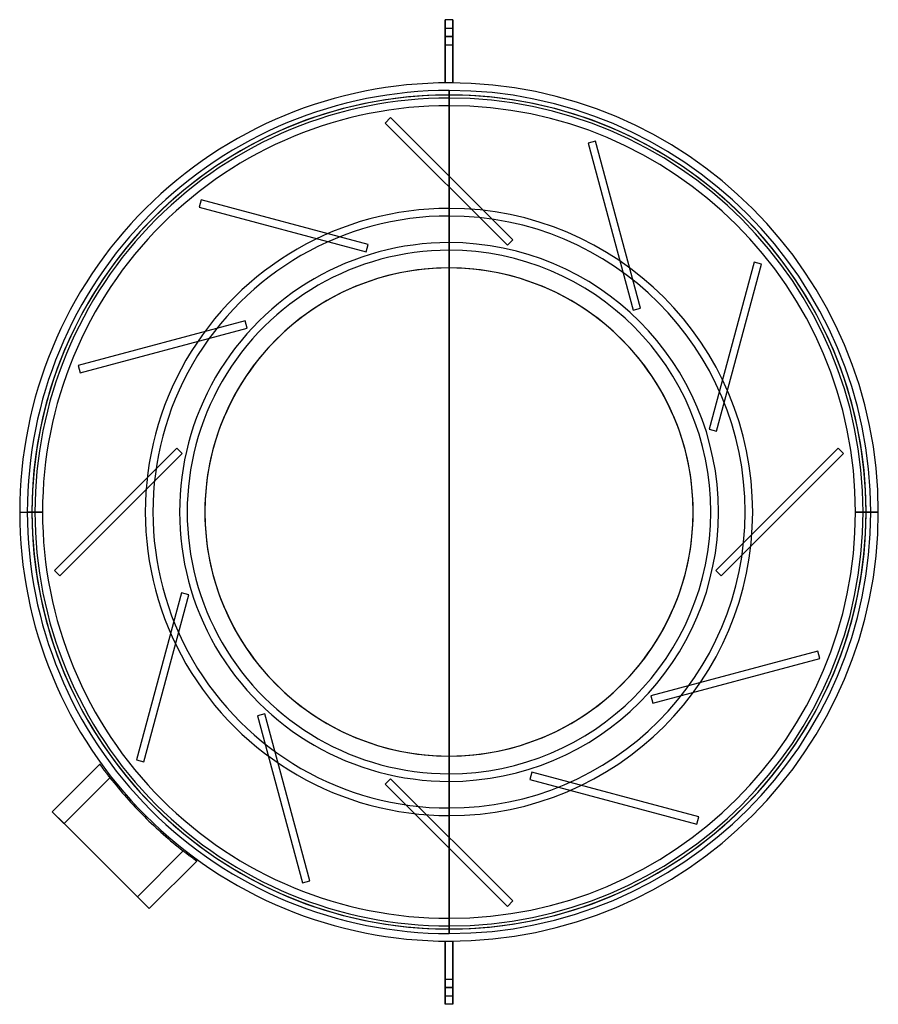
# Model space of a CAD drawing. Header units: millimetres. Extents: x -282 to 282, y -324 to 324.
import ezdxf

# ---------------------------------------------------------------- set-up
doc = ezdxf.new("R2010")
doc.units = ezdxf.units.MM
doc.layers.add('MAIN-1', color=7, linetype='Continuous')

msp = doc.modelspace()

# ---------------------------------------------------------------- linework, layer by layer
at = {"layer": 'MAIN-1'}
for p, q in [((-2.5, 312.5), (-2.5, 323.5)), ((2.5, 323.5), (-2.5, 323.5)), ((-2.5, 323.5), (-2.5, 323.5)), ((2.5, 323.5), (-2.5, 323.5)), ((-2.5, 323.5), (-2.5, 312.5)), ((2.5, 323.5), (2.5, 312.5)), ((2.5, 323.5), (2.5, 323.5)), ((2.5, 312.5), (2.5, 323.5)), ((-2.5, 312.5), (-2.5, 318)), ((-2.5, 312.5), (-2.5, 318)), ((-2.5, 318), (2.5, 318)), ((-2.5, 318), (2.5, 318)), ((2.5, 318), (2.5, 312.5)), ((2.5, 318), (2.5, 312.5)), ((-2.5, 312.5), (2.5, 312.5)), ((2.5, 312.5), (-2.5, 312.5)), ((-2.5, 312.5), (2.5, 312.5)), ((2.5, 312.5), (-2.5, 312.5)), ((-2.5, 281.99), (-2.5, 312.5)), ((2.5, 312.5), (-2.5, 312.5)), ((-2.5, 307), (-2.5, 312.5)), ((-2.5, 307), (-2.5, 312.5)), ((2.5, 312.5), (-2.5, 312.5)), ((-2.5, 312.5), (-2.5, 281.99)), ((2.5, 312.5), (2.5, 281.99)), ((2.5, 281.99), (2.5, 312.5)), ((2.5, 312.5), (2.5, 307)), ((2.5, 312.5), (2.5, 307)), ((-2.5, 307), (2.5, 307)), ((-2.5, 307), (2.5, 307)), ((-2.5, 281.99), (-2.5, 281.99)), ((0, 282), (0, 282)), ((0, 282), (0, 282)), ((2.5, 281.99), (2.5, 281.99)), ((0, 277), (0, 277)), ((0, 277), (0, 277)), ((0, 277), (0, 277)), ((0, 277), (0, 277)), ((0, 277), (0, 277)), ((0, 277), (0, 277)), ((0, 277), (0, 277)), ((0, 277), (0, 277)), ((0, 277), (0, 277)), ((0, 277), (0, 277)), ((0, 277), (0, 277)), ((0, 277), (0, 277)), ((0, 277), (0, 277)), ((0, 277), (0, 277)), ((0, 277), (0, 277)), ((0, 277), (0, 277)), ((0, 277), (0, 277)), ((0, 277), (0, 277)), ((0, 277), (0, 277)), ((0, 277), (0, 277)), ((0, 277), (0, 277)), ((0, 277), (0, 220.74)), ((0, 220.74), (0, 277)), ((0, 277), (0, 277)), ((0, 277), (0, 277)), ((0, 277), (0, 277)), ((0, 277), (0, 277)), ((0, 277), (0, 277)), ((0, 277), (0, 277)), ((0, 277), (0, 277)), ((0, 277), (0, 277)), ((0, 277), (0, 277)), ((0, 277), (0, 277)), ((0, 277), (0, 277)), ((0, 277), (0, 277)), ((0, 220.74), (0, 277)), ((0, 220.73), (0, 277)), ((0, 272), (0, 199.5)), ((0, 199.5), (0, 272)), ((0, 194.5), (0, 267)), ((0, 267), (0, 194.5)), ((-38.4, 259.13), (-41.93, 255.6)), ((-38.4, 259.13), (-41.93, 255.6)), ((41.93, 178.8), (-38.4, 259.13)), ((-38.4, 259.13), (-38.4, 259.13)), ((41.93, 178.8), (-38.4, 259.13)), ((-41.93, 255.6), (38.4, 175.27)), ((-41.93, 255.6), (-41.93, 255.6)), ((-41.93, 255.6), (38.4, 175.27)), ((96.31, 243.61), (91.48, 242.32)), ((96.31, 243.61), (91.48, 242.32)), ((91.48, 242.32), (120.89, 132.59)), ((91.48, 242.32), (91.48, 242.32)), ((91.48, 242.32), (120.89, 132.59)), ((125.72, 133.88), (96.31, 243.61)), ((96.31, 243.61), (96.31, 243.61)), ((125.72, 133.88), (96.31, 243.61)), ((0, 220.74), (0, 220.73)), ((0, 160.4), (0, 213.67)), ((0, 213.66), (0, 160.4)), ((0, 213.66), (0, 213.66)), ((0, -213.66), (0, 213.66)), ((0, 160.4), (0, 213.66)), ((-162.82, 205.22), (-164.11, 200.39)), ((-162.82, 205.22), (-164.11, 200.39)), ((-53.09, 175.81), (-162.82, 205.22)), ((-162.82, 205.22), (-162.82, 205.22)), ((-53.09, 175.81), (-162.82, 205.22)), ((-164.11, 200.39), (-54.38, 170.98)), ((-164.11, 200.39), (-164.11, 200.39)), ((-164.11, 200.39), (-54.38, 170.98)), ((0, 199.5), (0, 199.5)), ((0, 199.5), (0, 199.5)), ((0, 194.5), (0, 194.5)), ((0, 194.5), (0, 194.5)), ((-54.38, 170.98), (-53.09, 175.81)), ((-54.38, 170.98), (-53.09, 175.81)), ((-53.09, 175.81), (-53.09, 175.81)), ((0, 177), (0, 177)), ((38.4, 175.27), (41.93, 178.8)), ((38.4, 175.27), (41.93, 178.8)), ((38.4, 175.27), (38.4, 175.27)), ((41.93, 178.8), (41.93, 178.8)), ((-54.38, 170.98), (-54.38, 170.98)), ((0, 172), (0, 172)), ((200.39, 164.11), (170.98, 54.38)), ((200.39, 164.11), (170.98, 54.38)), ((175.81, 53.09), (205.22, 162.82)), ((175.81, 53.09), (205.22, 162.82)), ((205.22, 162.82), (200.39, 164.11)), ((200.39, 164.11), (200.39, 164.11)), ((205.22, 162.82), (200.39, 164.11)), ((205.22, 162.82), (205.22, 162.82)), ((0, 160.4), (0, -160.4)), ((0, -160.4), (0, 160.4)), ((0, -160.4), (0, 160.4)), ((120.89, 132.59), (125.72, 133.88)), ((120.89, 132.59), (125.72, 133.88)), ((120.89, 132.59), (120.89, 132.59)), ((125.72, 133.88), (125.72, 133.88)), ((-133.88, 125.72), (-243.61, 96.31)), ((-133.88, 125.72), (-243.61, 96.31)), ((-132.59, 120.89), (-133.88, 125.72)), ((-133.88, 125.72), (-133.88, 125.72)), ((-132.59, 120.89), (-133.88, 125.72)), ((-242.32, 91.48), (-132.59, 120.89)), ((-242.32, 91.48), (-132.59, 120.89)), ((-132.59, 120.89), (-132.59, 120.89)), ((-243.61, 96.31), (-242.32, 91.48)), ((-243.61, 96.31), (-243.61, 96.31)), ((-243.61, 96.31), (-242.32, 91.48)), ((-242.32, 91.48), (-242.32, 91.48)), ((170.98, 54.38), (175.81, 53.09)), ((170.98, 54.38), (170.98, 54.38)), ((170.98, 54.38), (175.81, 53.09)), ((175.81, 53.09), (175.81, 53.09)), ((-178.8, 41.93), (-259.13, -38.4)), ((-178.8, 41.93), (-259.13, -38.4)), ((-175.27, 38.4), (-178.8, 41.93)), ((-178.8, 41.93), (-178.8, 41.93)), ((-175.27, 38.4), (-178.8, 41.93)), ((255.6, 41.93), (175.27, -38.4)), ((255.6, 41.93), (175.27, -38.4)), ((259.13, 38.4), (255.6, 41.93)), ((255.6, 41.93), (255.6, 41.93)), ((259.13, 38.4), (255.6, 41.93)), ((-255.6, -41.93), (-175.27, 38.4)), ((-255.6, -41.93), (-175.27, 38.4)), ((-175.27, 38.4), (-175.27, 38.4)), ((178.8, -41.93), (259.13, 38.4)), ((178.8, -41.93), (259.13, 38.4)), ((259.13, 38.4), (259.13, 38.4)), ((-282, 0), (-272, 0)), ((-282, 0), (-272, 0)), ((-277, 0), (-267, 0)), ((-267, 0), (-277, 0)), ((-274, 0), (-274, 0)), ((-160.4, 0), (-160.4, 0)), ((160.4, 0), (160.4, 0)), ((274, 0), (274, 0)), ((-274, 0), (-274, 0)), ((-160.4, 0), (-160.4, 0)), ((160.4, 0), (160.4, 0)), ((267, 0), (277, 0)), ((277, 0), (267, 0)), ((282, 0), (272, 0)), ((272, 0), (282, 0)), ((274, 0), (274, 0)), ((-259.13, -38.4), (-255.6, -41.93)), ((-259.13, -38.4), (-259.13, -38.4)), ((-259.13, -38.4), (-255.6, -41.93)), ((175.27, -38.4), (178.8, -41.93)), ((175.27, -38.4), (175.27, -38.4)), ((175.27, -38.4), (178.8, -41.93)), ((-255.6, -41.93), (-255.6, -41.93)), ((178.8, -41.93), (178.8, -41.93)), ((-175.81, -53.09), (-205.22, -162.82)), ((-175.81, -53.09), (-205.22, -162.82)), ((-200.39, -164.11), (-170.98, -54.38)), ((-200.39, -164.11), (-170.98, -54.38)), ((-170.98, -54.38), (-175.81, -53.09)), ((-175.81, -53.09), (-175.81, -53.09)), ((-170.98, -54.38), (-175.81, -53.09)), ((-170.98, -54.38), (-170.98, -54.38)), ((242.32, -91.48), (132.59, -120.89)), ((242.32, -91.48), (132.59, -120.89)), ((133.88, -125.72), (243.61, -96.31)), ((133.88, -125.72), (243.61, -96.31)), ((243.61, -96.31), (242.32, -91.48)), ((242.32, -91.48), (242.32, -91.48)), ((243.61, -96.31), (242.32, -91.48)), ((243.61, -96.31), (243.61, -96.31)), ((132.59, -120.89), (133.88, -125.72)), ((132.59, -120.89), (132.59, -120.89)), ((132.59, -120.89), (133.88, -125.72)), ((133.88, -125.72), (133.88, -125.72)), ((-120.89, -132.59), (-125.72, -133.88)), ((-120.89, -132.59), (-125.72, -133.88)), ((-125.72, -133.88), (-96.31, -243.61)), ((-125.72, -133.88), (-125.72, -133.88)), ((-125.72, -133.88), (-96.31, -243.61)), ((-91.48, -242.32), (-120.89, -132.59)), ((-120.89, -132.59), (-120.89, -132.59)), ((-91.48, -242.32), (-120.89, -132.59)), ((0, -160.4), (0, -213.66)), ((0, -213.66), (0, -160.4)), ((0, -213.67), (0, -160.4)), ((-229.38, -165.75), (-260.57, -196.93)), ((-229.38, -165.75), (-260.57, -196.93)), ((-229.38, -165.75), (-229.38, -165.75)), ((-229.38, -165.75), (-229.36, -165.78)), ((-229.38, -165.75), (-229.38, -165.75)), ((-229.36, -165.78), (-229.38, -165.75)), ((-229.38, -165.75), (-229.38, -165.75)), ((-229.36, -165.78), (-229.33, -165.82)), ((-229.33, -165.82), (-229.36, -165.78)), ((-229.33, -165.82), (-229.28, -165.89)), ((-229.28, -165.89), (-229.33, -165.82)), ((-229.28, -165.89), (-229.22, -165.97)), ((-229.22, -165.97), (-229.28, -165.89)), ((-229.22, -165.97), (-229.15, -166.07)), ((-229.15, -166.07), (-229.22, -165.97)), ((-229.15, -166.07), (-229.07, -166.19)), ((-229.07, -166.19), (-229.15, -166.07)), ((-229.07, -166.19), (-228.97, -166.32)), ((-228.97, -166.32), (-229.07, -166.19)), ((-228.97, -166.32), (-228.85, -166.48)), ((-228.85, -166.48), (-228.97, -166.32)), ((-228.85, -166.48), (-228.73, -166.65)), ((-228.73, -166.65), (-228.85, -166.48)), ((-228.73, -166.65), (-228.59, -166.84)), ((-228.59, -166.84), (-228.73, -166.65)), ((-228.59, -166.84), (-228.44, -167.04)), ((-228.44, -167.04), (-228.59, -166.84)), ((-228.44, -167.04), (-228.28, -167.26)), ((-228.28, -167.26), (-228.44, -167.04)), ((-228.28, -167.26), (-228.11, -167.49)), ((-228.11, -167.49), (-228.28, -167.26)), ((-228.11, -167.49), (-227.93, -167.73)), ((-227.93, -167.73), (-228.11, -167.49)), ((-227.93, -167.73), (-227.75, -167.99)), ((-227.75, -167.99), (-227.93, -167.73)), ((-227.75, -167.99), (-227.55, -168.25)), ((-227.55, -168.25), (-227.75, -167.99)), ((-205.22, -162.82), (-200.39, -164.11)), ((-205.22, -162.82), (-205.22, -162.82)), ((-205.22, -162.82), (-200.39, -164.11)), ((-200.39, -164.11), (-200.39, -164.11)), ((-222.7, -174.62), (-252.79, -204.71)), ((-222.7, -174.62), (-252.79, -204.71)), ((-227.55, -168.25), (-227.35, -168.53)), ((-227.35, -168.53), (-227.55, -168.25)), ((-227.35, -168.53), (-227.14, -168.81)), ((-227.14, -168.81), (-227.35, -168.53)), ((-227.14, -168.81), (-226.91, -169.12)), ((-226.91, -169.12), (-227.14, -168.81)), ((-226.91, -169.12), (-226.68, -169.43)), ((-226.68, -169.43), (-226.91, -169.12)), ((-226.68, -169.43), (-226.43, -169.76)), ((-226.43, -169.76), (-226.68, -169.43)), ((-226.43, -169.76), (-226.17, -170.1)), ((-226.17, -170.1), (-226.43, -169.76)), ((-226.17, -170.1), (-225.91, -170.45)), ((-225.91, -170.45), (-226.17, -170.1)), ((-225.91, -170.45), (-225.64, -170.81)), ((-225.64, -170.81), (-225.91, -170.45)), ((-225.64, -170.81), (-225.36, -171.18)), ((-225.36, -171.18), (-225.64, -170.81)), ((-225.36, -171.18), (-225.08, -171.55)), ((-225.08, -171.55), (-225.36, -171.18)), ((-225.08, -171.55), (-224.79, -171.93)), ((-224.79, -171.93), (-225.08, -171.55)), ((-224.79, -171.93), (-224.49, -172.31)), ((-224.49, -172.31), (-224.79, -171.93)), ((-224.49, -172.31), (-224.2, -172.7)), ((-224.2, -172.7), (-224.49, -172.31)), ((-224.2, -172.7), (-223.9, -173.09)), ((-223.9, -173.09), (-224.2, -172.7)), ((-223.9, -173.09), (-223.6, -173.48)), ((-223.6, -173.48), (-223.9, -173.09)), ((-223.6, -173.48), (-223.3, -173.86)), ((-223.3, -173.86), (-223.6, -173.48)), ((-223.3, -173.86), (-223, -174.24)), ((-223, -174.24), (-223.3, -173.86)), ((-223, -174.24), (-222.7, -174.62)), ((-222.7, -174.62), (-223, -174.24)), ((0, -172), (0, -172)), ((54.38, -170.98), (53.09, -175.81)), ((54.38, -170.98), (53.09, -175.81)), ((164.11, -200.39), (54.38, -170.98)), ((54.38, -170.98), (54.38, -170.98)), ((164.11, -200.39), (54.38, -170.98)), ((-38.4, -175.27), (-41.93, -178.8)), ((-38.4, -175.27), (-41.93, -178.8)), ((-41.93, -178.8), (38.4, -259.13)), ((-41.93, -178.8), (-41.93, -178.8)), ((-41.93, -178.8), (38.4, -259.13)), ((41.93, -255.6), (-38.4, -175.27)), ((-38.4, -175.27), (-38.4, -175.27)), ((41.93, -255.6), (-38.4, -175.27)), ((0, -177), (0, -177)), ((53.09, -175.81), (162.82, -205.22)), ((53.09, -175.81), (53.09, -175.81)), ((53.09, -175.81), (162.82, -205.22)), ((-260.57, -196.93), (-260.57, -196.93)), ((-252.79, -204.71), (-260.57, -196.93)), ((-245.01, -212.49), (-260.57, -196.93)), ((-200.11, -200.11), (-200.11, -200.11)), ((0, -194.5), (0, -194.5)), ((0, -267), (0, -194.5)), ((0, -194.5), (0, -267)), ((0, -194.5), (0, -194.5)), ((0, -199.5), (0, -199.5)), ((0, -199.5), (0, -272)), ((0, -272), (0, -199.5)), ((0, -199.5), (0, -199.5)), ((162.82, -205.22), (164.11, -200.39)), ((162.82, -205.22), (164.11, -200.39)), ((164.11, -200.39), (164.11, -200.39)), ((-204.71, -252.79), (-252.79, -204.71)), ((-252.79, -204.71), (-204.71, -252.79)), ((162.82, -205.22), (162.82, -205.22)), ((0, -213.66), (0, -213.67)), ((-174.62, -222.7), (-204.71, -252.79)), ((-174.62, -222.7), (-204.71, -252.79)), ((-174.24, -223), (-174.62, -222.7)), ((-174.62, -222.7), (-174.24, -223)), ((-173.86, -223.3), (-174.24, -223)), ((-174.24, -223), (-173.86, -223.3)), ((-173.48, -223.6), (-173.86, -223.3)), ((-173.86, -223.3), (-173.48, -223.6)), ((-173.09, -223.9), (-173.48, -223.6)), ((-173.48, -223.6), (-173.09, -223.9)), ((-172.7, -224.2), (-173.09, -223.9)), ((-173.09, -223.9), (-172.7, -224.2)), ((-172.31, -224.49), (-172.7, -224.2)), ((-172.7, -224.2), (-172.31, -224.49)), ((-171.93, -224.79), (-172.31, -224.49)), ((-172.31, -224.49), (-171.93, -224.79)), ((-171.55, -225.08), (-171.93, -224.79)), ((-171.93, -224.79), (-171.55, -225.08)), ((-171.18, -225.36), (-171.55, -225.08)), ((-171.55, -225.08), (-171.18, -225.36)), ((-170.81, -225.64), (-171.18, -225.36)), ((-171.18, -225.36), (-170.81, -225.64)), ((-170.45, -225.91), (-170.81, -225.64)), ((-170.81, -225.64), (-170.45, -225.91)), ((-170.1, -226.17), (-170.45, -225.91)), ((-170.45, -225.91), (-170.1, -226.17)), ((-169.76, -226.43), (-170.1, -226.17)), ((-170.1, -226.17), (-169.76, -226.43)), ((-169.43, -226.68), (-169.76, -226.43)), ((-169.76, -226.43), (-169.43, -226.68)), ((0, -220.73), (0, -220.74)), ((0, -277), (0, -220.73)), ((0, -220.74), (0, -277)), ((0, -277), (0, -220.74)), ((0, -277), (0, -220.74)), ((-165.75, -229.38), (-196.93, -260.57)), ((-165.75, -229.38), (-196.93, -260.57)), ((-169.12, -226.91), (-169.43, -226.68)), ((-169.43, -226.68), (-169.12, -226.91)), ((-168.81, -227.14), (-169.12, -226.91)), ((-169.12, -226.91), (-168.81, -227.14)), ((-168.53, -227.35), (-168.81, -227.14)), ((-168.81, -227.14), (-168.53, -227.35)), ((-168.25, -227.55), (-168.53, -227.35)), ((-168.53, -227.35), (-168.25, -227.55)), ((-167.99, -227.75), (-168.25, -227.55)), ((-168.25, -227.55), (-167.99, -227.75)), ((-167.73, -227.93), (-167.99, -227.75)), ((-167.99, -227.75), (-167.73, -227.93)), ((-167.49, -228.11), (-167.73, -227.93)), ((-167.73, -227.93), (-167.49, -228.11)), ((-167.26, -228.28), (-167.49, -228.11)), ((-167.49, -228.11), (-167.26, -228.28)), ((-167.04, -228.44), (-167.26, -228.28)), ((-167.26, -228.28), (-167.04, -228.44)), ((-166.84, -228.59), (-167.04, -228.44)), ((-167.04, -228.44), (-166.84, -228.59)), ((-166.65, -228.73), (-166.84, -228.59)), ((-166.84, -228.59), (-166.65, -228.73)), ((-166.48, -228.85), (-166.65, -228.73)), ((-166.65, -228.73), (-166.48, -228.85)), ((-166.32, -228.97), (-166.48, -228.85)), ((-166.48, -228.85), (-166.32, -228.97)), ((-166.19, -229.07), (-166.32, -228.97)), ((-166.32, -228.97), (-166.19, -229.07)), ((-166.07, -229.15), (-166.19, -229.07)), ((-166.19, -229.07), (-166.07, -229.15)), ((-165.97, -229.22), (-166.07, -229.15)), ((-166.07, -229.15), (-165.97, -229.22)), ((-165.89, -229.28), (-165.97, -229.22)), ((-165.97, -229.22), (-165.89, -229.28)), ((-165.82, -229.33), (-165.89, -229.28)), ((-165.89, -229.28), (-165.82, -229.33)), ((-165.78, -229.36), (-165.82, -229.33)), ((-165.82, -229.33), (-165.78, -229.36)), ((-165.75, -229.38), (-165.78, -229.36)), ((-165.78, -229.36), (-165.75, -229.38)), ((-165.75, -229.38), (-165.75, -229.38)), ((-165.75, -229.38), (-165.75, -229.38)), ((-165.75, -229.38), (-165.75, -229.38)), ((-196.93, -260.57), (-212.49, -245.01)), ((-196.93, -260.57), (-212.49, -245.01)), ((-96.31, -243.61), (-91.48, -242.32)), ((-96.31, -243.61), (-91.48, -242.32)), ((-96.31, -243.61), (-96.31, -243.61)), ((-91.48, -242.32), (-91.48, -242.32)), ((38.4, -259.13), (41.93, -255.6)), ((38.4, -259.13), (41.93, -255.6)), ((41.93, -255.6), (41.93, -255.6)), ((-196.93, -260.57), (-196.93, -260.57)), ((38.4, -259.13), (38.4, -259.13)), ((0, -277), (0, -277)), ((0, -277), (0, -277)), ((0, -277), (0, -277)), ((0, -277), (0, -277)), ((0, -277), (0, -277)), ((0, -277), (0, -277)), ((0, -277), (0, -277)), ((0, -277), (0, -277)), ((0, -277), (0, -277)), ((0, -277), (0, -277)), ((0, -277), (0, -277)), ((0, -277), (0, -277)), ((0, -277), (0, -277)), ((0, -277), (0, -277)), ((0, -277), (0, -277)), ((0, -277), (0, -277)), ((0, -277), (0, -277)), ((0, -277), (0, -277)), ((0, -277), (0, -277)), ((0, -277), (0, -277)), ((0, -277), (0, -277)), ((0, -277), (0, -277)), ((0, -277), (0, -277)), ((0, -277), (0, -277)), ((0, -277), (0, -277)), ((0, -277), (0, -277)), ((0, -277), (0, -277)), ((0, -277), (0, -277)), ((0, -277), (0, -277)), ((0, -277), (0, -277)), ((0, -277), (0, -277)), ((0, -277), (0, -277)), ((0, -277), (0, -277)), ((-2.5, -281.99), (-2.5, -281.99)), ((-2.5, -281.99), (-2.5, -312.5)), ((-2.5, -312.5), (-2.5, -281.99)), ((0, -282), (0, -282)), ((0, -282), (0, -282)), ((2.5, -281.99), (2.5, -312.5)), ((2.5, -312.5), (2.5, -281.99)), ((2.5, -281.99), (2.5, -281.99)), ((-2.5, -312.5), (-2.5, -307)), ((-2.5, -312.5), (-2.5, -307)), ((-2.5, -307), (2.5, -307)), ((-2.5, -307), (2.5, -307)), ((2.5, -307), (2.5, -312.5)), ((2.5, -307), (2.5, -312.5)), ((-2.5, -312.5), (2.5, -312.5)), ((2.5, -312.5), (-2.5, -312.5)), ((-2.5, -312.5), (2.5, -312.5)), ((2.5, -312.5), (-2.5, -312.5)), ((2.5, -312.5), (-2.5, -312.5)), ((-2.5, -323.5), (-2.5, -312.5)), ((-2.5, -312.5), (-2.5, -323.5)), ((-2.5, -318), (-2.5, -312.5)), ((-2.5, -318), (-2.5, -312.5)), ((2.5, -312.5), (-2.5, -312.5)), ((2.5, -323.5), (2.5, -312.5)), ((2.5, -312.5), (2.5, -323.5)), ((2.5, -312.5), (2.5, -318)), ((2.5, -312.5), (2.5, -318)), ((-2.5, -318), (2.5, -318)), ((-2.5, -318), (2.5, -318)), ((-2.5, -323.5), (-2.5, -323.5)), ((2.5, -323.5), (-2.5, -323.5)), ((2.5, -323.5), (-2.5, -323.5)), ((2.5, -323.5), (2.5, -323.5))]:
    msp.add_line(p, q, dxfattribs=at)
for radius, start, end in [(282, 89.99998, 180.00002), (282, 89.99998, 180.00002), (282, 89.99998, 90.50797), (282, 89.99998, 90.50797), (282, 0, 89.99998), (282, 0, 89.99998), (282, 89.49205, 89.99998), (282, 89.49205, 89.99998), (277, 89.99998, 180.00002), (277, 89.99998, 180.00002), (274, 0, 180.00002), (274, 0, 180.00002), (274, 0, 180.00002), (274, 0, 179.99998), (272, 89.99998, 180.00002), (272, 89.99998, 180.00002), (277, 0, 89.99998), (277, 0, 89.99998), (272, 0, 89.99998), (272, 0, 89.99998), (267, 89.99998, 180.00002), (267, 89.99998, 180.00002), (267, 0, 89.99998), (267, 0, 89.99998), (199.5, 89.99998, 270.00002), (199.5, 89.99998, 270.00002), (199.5, 89.99998, 270.00002), (199.5, 89.99998, 270.00002), (194.5, 89.99998, 270.00002), (194.5, 89.99998, 270.00002), (194.5, 89.99998, 270.00002), (194.5, 89.99998, 270.00002), (199.5, 270.00002, 89.99998), (199.5, 270.00002, 89.99998), (199.5, 270.00002, 89.99998), (199.5, 270.00002, 89.99998), (194.5, 270.00002, 89.99998), (194.5, 270.00002, 89.99998), (194.5, 270.00002, 89.99998), (194.5, 270.00002, 89.99998), (177, 89.99998, 270.00002), (177, 89.99998, 270.00002), (177, 270.00002, 89.99998), (177, 270.00002, 89.99998), (172, 89.99998, 270.00002), (172, 89.99998, 270.00002), (172, 270.00002, 89.99998), (172, 270.00002, 89.99998), (160.4, 0, 180.00002), (160.4, 0, 180.00002), (160.4, 0, 180.00002), (160.4, 0, 179.99998), (274, 180.00002, 0), (274, 179.99998, 0), (274, 180.00002, 0), (274, 179.99998, 0), (160.4, 179.99998, 0), (160.4, 180.00002, 0), (160.4, 180.00002, 0), (160.4, 179.99998, 0), (277, 270.00002, 0), (277, 270.00002, 0), (267, 270.00002, 0), (267, 270.00002, 0), (282, 270.00002, 0), (282, 270.00002, 0), (272, 270.00002, 0), (272, 270.00002, 0), (282, 180.00002, 270.00002), (282, 180.00002, 270.00002), (277, 180.00002, 270.00002), (277, 180.00002, 270.00002), (272, 180.00002, 270.00002), (272, 180.00002, 270.00002), (267, 180.00002, 270.00002), (267, 180.00002, 270.00002), (283, 218.09973, 225.00003), (283, 218.09973, 225.00003), (283, 225.00003, 231.90027), (283, 225.00003, 231.90027), (282, 269.49203, 270.00002), (282, 269.49203, 270.00002), (282, 270.00002, 270.50795), (282, 270.00002, 270.50795)]:
    msp.add_arc((0, 0), radius, start, end, dxfattribs=at)

doc.saveas('drawing.dxf')
